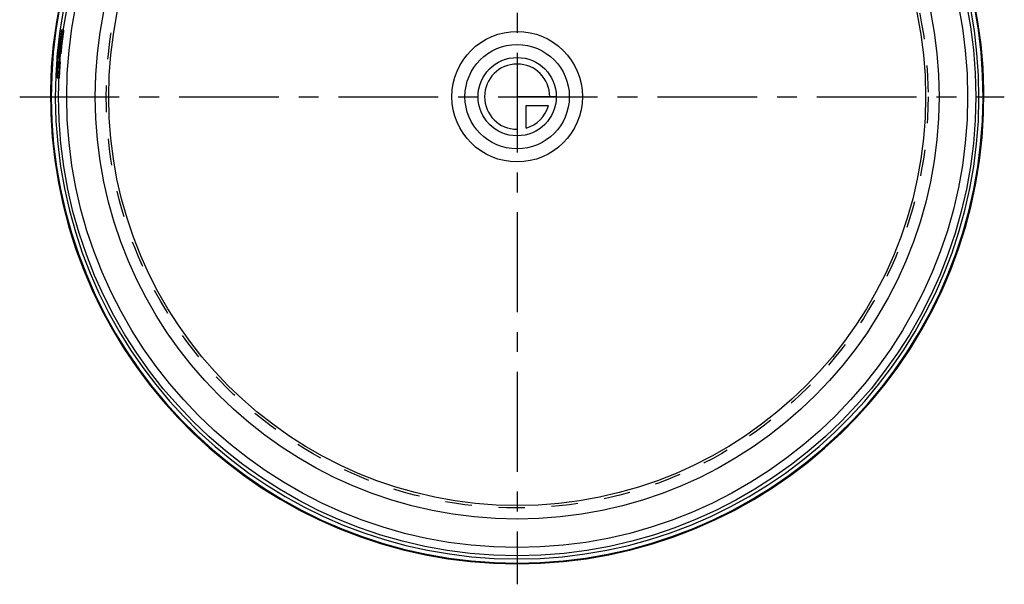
# Model space of a CAD drawing. Header units: millimetres. Extents: x 379 to 621, y 376 to 624.
# Tile 1 of 2: x 379 to 621, y 376 to 515. Entities that reach past the tile are written whole.
import ezdxf

# ---------------------------------------------------------------- set-up
doc = ezdxf.new("R2010")
doc.units = ezdxf.units.MM
doc.header["$LTSCALE"] = 65.185185
doc.linetypes.add('CENTER', pattern=[0.6, 0.375, -0.075, 0.075, -0.075])
doc.linetypes.add('HIDDEN', pattern=[0.2, 0.1, -0.1])
for name, color, linetype in [('KONST.EL_MIT_GEO', 7, 'CONTINUOUS'), ('KURVEN', 7, 'CONTINUOUS'), ('L1', 7, 'CONTINUOUS')]:
    doc.layers.add(name, color=color, linetype=linetype)

msp = doc.modelspace()

# ---------------------------------------------------------------- linework, layer by layer
at = {"layer": 'KONST.EL_MIT_GEO', "color": 8, "linetype": 'HIDDEN'}
for p, q in [((390.02, 512.01), (389.52, 512.08)), ((389.97, 511.52), (389.43, 511.6)), ((389.37, 507.89), (388.88, 507.94)), ((389.44, 508.68), (388.94, 508.73)), ((389.46, 508.76), (388.97, 508.82)), ((389.19, 507.2), (389.24, 507.49)), ((388.93, 505.21), (388.51, 505.25)), ((389.01, 505.61), (388.52, 505.65)), ((389, 506.01), (388.56, 506.05)), ((388.82, 506.21), (389.31, 506.16)), ((389.38, 506.65), (388.84, 506.7)), ((389.14, 506.9), (389.19, 507.2)), ((389.13, 503.71), (388.59, 503.75)), ((389.15, 504.2), (388.65, 504.24)), ((388.91, 500.38), (388.41, 500.4)), ((388.42, 500.3), (388.92, 500.28)), ((388.96, 501.75), (388.47, 501.78)), ((388.96, 500.77), (388.47, 500.79)), ((388.89, 501.75), (388.89, 501.99))]:
    msp.add_line(p, q, dxfattribs=at)
at = {"layer": 'KONST.EL_MIT_GEO', "color": 7, "linetype": 'Continuous'}
for p, q in [((388.65, 506.95), (388.69, 507.25)), ((388.69, 507.25), (388.74, 507.55)), ((388.88, 507.94), (388.8, 507.44)), ((388.84, 508.14), (388.89, 508.44)), ((388.89, 508.44), (388.94, 508.73)), ((388.51, 505.25), (388.44, 505.26)), ((388.56, 506.05), (388.51, 506.06)), ((388.56, 505.91), (388.52, 505.65)), ((388.71, 506.93), (388.67, 506.67)), ((388.48, 503.5), (388.47, 503.07))]:
    msp.add_line(p, q, dxfattribs=at)
for radius in [112.5, 110.5, 103.5, 100.2]:
    msp.add_circle((501.27, 495.7), radius, dxfattribs=at)
at = {"layer": 'KONST.EL_MIT_GEO', "color": 8, "linetype": 'HIDDEN'}
msp.add_circle((501.27, 495.7), 100.8, dxfattribs=at)
at = {"layer": 'KONST.EL_MIT_GEO', "color": 7, "linetype": 'Continuous'}
for centre, radius, start, end in [((501.27, 495.7), 114.5, 94.2223, 85.765), ((501.27, 495.7), 114.29, 96.027, 83.973), ((501.27, 495.7), 113.29, 96.0609, 83.9391), ((501.27, 495.7), 112.96, 171.9077, 174.4116), ((501.27, 495.7), 112.92, 171.9077, 174.4116), ((500.22, 489.18), 112.91, 170.6945, 170.956), ((500.18, 489.18), 112.94, 170.3381, 170.6437), ((385.49, 508.51), 3.44, 350.4948, 351.5322), ((501.41, 502.3), 113.01, 178.5029, 179.0507), ((501.43, 502.3), 112.96, 178.3005, 178.9563), ((391.56, 505.6), 3.09, 171.4575, 172.4324), ((500.26, 489.17), 113.02, 170.9492, 171.4074), ((500.27, 489.17), 112.96, 171.0868, 171.4791), ((501.33, 502.3), 112.93, 179.3246, 179.5986), ((501.3, 502.3), 112.9, 179.5986, 179.8726), ((501.27, 502.3), 112.87, 179.8726, 180.1466), ((501.36, 502.3), 112.96, 179.0507, 179.3246), ((501.27, 495.7), 112.96, 175.9139, 176.9166), ((501.27, 495.7), 112.92, 175.9139, 177.4162), ((501.28, 502.3), 112.81, 179.6123, 180.2685), ((501.36, 502.3), 112.89, 178.9563, 179.3936), ((501.23, 502.3), 112.84, 180.1466, 180.4207), ((501.2, 502.3), 112.81, 180.4207, 180.6949), ((501.17, 502.3), 112.77, 180.6949, 180.969)]:
    msp.add_arc(centre, radius, start, end, dxfattribs=at)
at = {"layer": 'KONST.EL_MIT_GEO', "color": 8, "linetype": 'HIDDEN'}
for centre, radius, start, end in [((501.42, 495.65), 112.63, 171.894, 174.3943), ((501.42, 495.65), 112.58, 171.894, 174.3943), ((500.39, 489.12), 112.59, 170.402, 171.5773), ((500.33, 489.13), 112.6, 170.3073, 170.6124), ((500.3, 489.13), 112.57, 170.0021, 170.3073), ((501.57, 502.26), 112.68, 178.4994, 179.0463), ((501.52, 502.26), 112.55, 178.297, 180.2621), ((500.41, 489.11), 112.68, 170.9175, 171.3751), ((501.49, 502.26), 112.6, 179.3199, 179.5935), ((501.44, 502.26), 112.55, 179.5935, 180.1408), ((501.52, 502.26), 112.63, 179.0464, 179.3199), ((501.42, 495.65), 112.63, 175.8945, 176.8957), ((501.42, 495.65), 112.58, 175.8945, 177.3947), ((501.36, 502.26), 112.47, 180.2603, 180.9619)]:
    msp.add_arc(centre, radius, start, end, dxfattribs=at)
at = {"layer": 'KONST.EL_MIT_GEO', "color": 7, "linetype": 'Continuous'}
for points, knots in [([(389.52, 512.08), (389.54, 512.08), (389.52, 512.01), (389.52, 511.94), (389.5, 511.77), (389.48, 511.66), (389.48, 511.6)], [0, 0, 0, 0, 0.072854, 0.285783, 0.612324, 1, 1, 1, 1]), ([(389.49, 511.97), (389.5, 512), (389.51, 512.03), (389.51, 512.08), (389.52, 512.08)], [0, 0, 0, 0, 0.736551, 1, 1, 1, 1]), ([(389.43, 511.6), (389.44, 511.64), (389.46, 511.76), (389.48, 511.88), (389.49, 511.97)], [0, 0, 0, 0, 0.279543, 1, 1, 1, 1]), ([(388.93, 508.32), (388.93, 508.29), (388.92, 508.18), (388.9, 508.08), (388.89, 508.01)], [0, 0, 0, 0, 0.272889, 1, 1, 1, 1]), ([(388.97, 508.82), (388.98, 508.82), (388.96, 508.75), (388.97, 508.67), (388.95, 508.5), (388.94, 508.38), (388.93, 508.32)], [0, 0, 0, 0, 0.072485, 0.281506, 0.609511, 1, 1, 1, 1]), ([(388.94, 508.73), (388.95, 508.76), (388.96, 508.78), (388.96, 508.82), (388.97, 508.82)], [0, 0, 0, 0, 0.748369, 1, 1, 1, 1]), ([(388.44, 505.26), (388.44, 505.31), (388.45, 505.56), (388.47, 505.81), (388.5, 506.01)], [0, 0, 0, 0, 0.212911, 1, 1, 1, 1]), ([(388.82, 506.21), (388.81, 506.21), (388.82, 506.29), (388.81, 506.36), (388.83, 506.52), (388.84, 506.64), (388.84, 506.7)], [0, 0, 0, 0, 0.072861, 0.285818, 0.612367, 1, 1, 1, 1]), ([(388.84, 506.32), (388.84, 506.29), (388.83, 506.27), (388.83, 506.21), (388.82, 506.21)], [0, 0, 0, 0, 0.736555, 1, 1, 1, 1]), ([(388.89, 506.7), (388.88, 506.66), (388.87, 506.54), (388.86, 506.41), (388.84, 506.32)], [0, 0, 0, 0, 0.27956, 1, 1, 1, 1]), ([(388.59, 503.75), (388.6, 503.78), (388.61, 503.91), (388.62, 504.03), (388.63, 504.12)], [0, 0, 0, 0, 0.279544, 1, 1, 1, 1]), ([(388.63, 504.12), (388.63, 504.15), (388.64, 504.18), (388.64, 504.24), (388.65, 504.24)], [0, 0, 0, 0, 0.736555, 1, 1, 1, 1]), ([(388.65, 504.24), (388.66, 504.24), (388.65, 504.16), (388.66, 504.09), (388.65, 503.92), (388.64, 503.81), (388.64, 503.75)], [0, 0, 0, 0, 0.072854, 0.285781, 0.612322, 1, 1, 1, 1]), ([(388.42, 500.3), (388.41, 500.3), (388.42, 500.35), (388.41, 500.37), (388.41, 500.4)], [0, 0, 0, 0, 0.262185, 1, 1, 1, 1]), ([(388.47, 500.79), (388.46, 500.73), (388.46, 500.61), (388.45, 500.48), (388.44, 500.39), (388.43, 500.34), (388.43, 500.32), (388.43, 500.3), (388.42, 500.3)], [0, 0, 0, 0, 0.380332, 0.704796, 0.829593, 0.922467, 0.979689, 1, 1, 1, 1])]:
    msp.add_open_spline(points, degree=3, knots=knots, dxfattribs=at)
at = {"layer": 'KONST.EL_MIT_GEO', "color": 8, "linetype": 'HIDDEN'}
for points, knots in [([(389.92, 511.53), (389.93, 511.59), (389.95, 511.7), (389.97, 511.86), (390, 511.94), (390, 512.01), (390.02, 512.01)], [0, 0, 0, 0, 0.378227, 0.703457, 0.921641, 1, 1, 1, 1]), ([(390.02, 512.01), (390.03, 512.01), (390.01, 511.94), (390.02, 511.86), (389.99, 511.7), (389.98, 511.59), (389.97, 511.52)], [0, 0, 0, 0, 0.072868, 0.285615, 0.611871, 1, 1, 1, 1]), ([(389.46, 508.76), (389.47, 508.76), (389.46, 508.72), (389.47, 508.67), (389.45, 508.56), (389.44, 508.39), (389.41, 508.15), (389.39, 507.97), (389.37, 507.89)], [0, 0, 0, 0, 0.02546, 0.098622, 0.215876, 0.370078, 0.717206, 1, 1, 1, 1]), ([(389.44, 508.68), (389.44, 508.7), (389.45, 508.72), (389.45, 508.76), (389.46, 508.76)], [0, 0, 0, 0, 0.74017, 1, 1, 1, 1]), ([(388.93, 505.21), (388.93, 505.27), (388.95, 505.54), (388.97, 505.81), (389, 506.01)], [0, 0, 0, 0, 0.220788, 1, 1, 1, 1]), ([(389.31, 506.16), (389.3, 506.16), (389.32, 506.24), (389.31, 506.31), (389.32, 506.48), (389.33, 506.59), (389.34, 506.65)], [0, 0, 0, 0, 0.072874, 0.285648, 0.611914, 1, 1, 1, 1]), ([(389.38, 506.65), (389.37, 506.59), (389.36, 506.47), (389.35, 506.32), (389.32, 506.24), (389.33, 506.17), (389.31, 506.16)], [0, 0, 0, 0, 0.378268, 0.703494, 0.921653, 1, 1, 1, 1]), ([(389.09, 503.71), (389.09, 503.78), (389.1, 503.89), (389.11, 504.05), (389.14, 504.13), (389.13, 504.2), (389.15, 504.2)], [0, 0, 0, 0, 0.378227, 0.703457, 0.921641, 1, 1, 1, 1]), ([(389.15, 504.2), (389.16, 504.2), (389.14, 504.12), (389.16, 504.05), (389.14, 503.89), (389.14, 503.77), (389.13, 503.71)], [0, 0, 0, 0, 0.072868, 0.285615, 0.611871, 1, 1, 1, 1]), ([(388.92, 500.28), (388.91, 500.28), (388.91, 500.33), (388.91, 500.35), (388.91, 500.38)], [0, 0, 0, 0, 0.261984, 1, 1, 1, 1]), ([(388.96, 500.77), (388.96, 500.71), (388.95, 500.59), (388.94, 500.44), (388.93, 500.34), (388.92, 500.3), (388.92, 500.28), (388.92, 500.28)], [0, 0, 0, 0, 0.381219, 0.705877, 0.922933, 0.979805, 1, 1, 1, 1])]:
    msp.add_open_spline(points, degree=3, knots=knots, dxfattribs=at)
at = {"layer": 'KURVEN', "color": 40, "linetype": 'Continuous'}
for p, q in [((501.27, 505.3), (501.27, 487.7)), ((510.87, 495.7), (501.27, 495.7)), ((503.47, 493.5), (508.96, 493.5)), ((503.47, 488.01), (503.47, 493.5))]:
    msp.add_line(p, q, dxfattribs=at)
for radius in [16, 12.8, 9.6]:
    msp.add_circle((501.27, 495.7), radius, dxfattribs=at)
for start, end in [(0, 270), (285.962, 344.038)]:
    msp.add_arc((501.27, 495.7), 8, start, end, dxfattribs=at)
at = {"layer": 'L1', "color": 2, "linetype": 'CENTER'}
for p, q in [((501.27, 623.8), (501.27, 376.2)), ((379.24, 495.7), (620.77, 495.7))]:
    msp.add_line(p, q, dxfattribs=at)

doc.saveas('drawing.dxf')
